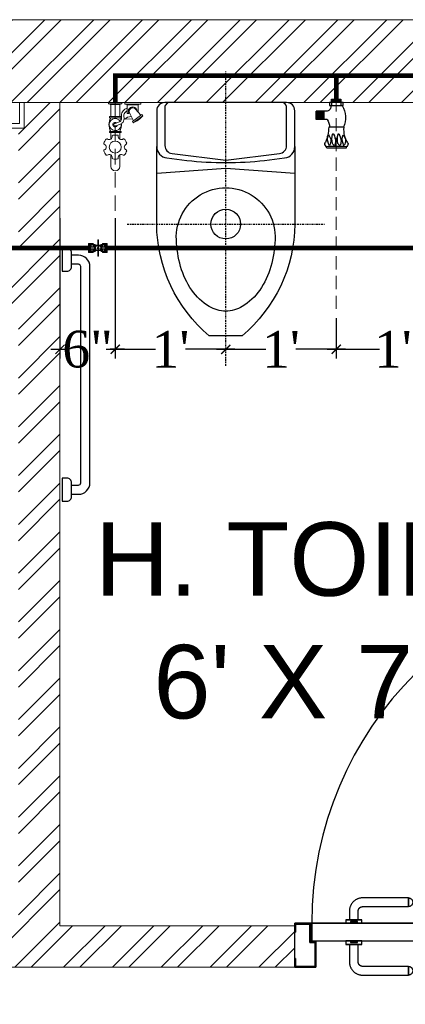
# Model space of a CAD drawing. Header units: inches. Extents: x 113025 to 158499, y 12149 to 30915.
# Tile 71 of 167: x 125597 to 125639, y 21496 to 21603. Entities that reach past the tile are written whole.
import ezdxf

# ---------------------------------------------------------------- set-up
doc = ezdxf.new("R2010")
doc.units = ezdxf.units.IN
doc.header["$MEASUREMENT"] = 0
doc.header["$PDMODE"] = 34
doc.linetypes.add('CENTER', pattern=[50.8, 31.75, -6.35, 6.35, -6.35])
doc.linetypes.add('DASHED2', pattern=[0.375, 0.25, -0.125])
for name, color, linetype, lineweight in [('0-PIPE SUPPORT', 7, 'Continuous', 0), ('00-GRIDTEXT', 1, 'Continuous', 13), ('202', 9, 'Continuous', 9), ('CENTER', 46, 'DASHED2', 9), ('FC', 1, 'Continuous', 9), ('KIT TEXT.', 5, 'Continuous', 5), ('PD_BRICK WALL_115', 134, 'Continuous', 30), ('PD_DOOR', 42, 'Continuous', 25), ('PD_FIXTURE', 21, 'Continuous', 25), ('PD_HATCH', 45, 'Continuous', 9), ('PL. FICTURE', 4, 'Continuous', 25), ('PP-Domestic  Cold Water Supply', 5, 'Continuous', 25)]:
    doc.layers.add(name, color=color, linetype=linetype, lineweight=lineweight)
doc.layers.add('PD_025_TEXT', color=61, linetype='Continuous')
doc.layers.add('PP--DIM', color=7, linetype='Continuous')
doc.styles.add('ISO', font='isocp.shx', dxfattribs={"height": 250})
doc.styles.add('style1', font='arial.ttf', dxfattribs={"height": 500})
doc.styles.add('TIMES NEW ROMAN', font='times.ttf')
doc.dimstyles.new('PP-DIM', dxfattribs={"dimtxt": 4, "dimasz": 1, "dimexe": 1, "dimexo": 1, "dimgap": 0.09, "dimtad": 0, "dimdec": 0, "dimzin": 0, "dimdsep": 46, "dimlunit": 4, "dimtxsty": 'TIMES NEW ROMAN', "dimblk": 'ARCHTICK', "dimcen": 0.09, "dimdle": 1, "dimclrd": 256, "dimclre": 256, "dimclrt": 256, "dimadec": 0, "dimazin": 0, "dimtfac": 1, "dimtdec": 4, "dimtofl": 0, "dimtmove": 1, "dimatfit": 3, "dimfxl": 1, "dimtolj": 1, "dimtzin": 0, "dimlwd": -1, "dimlwe": -1, "dimarcsym": 0})

# ---------------------------------------------------------------- blocks, each defined once
blk = doc.blocks.new('door 1')
at = {"layer": 'PD_DOOR', "color": 251}
for p, q in [((159755.9, 15337.6), (159695.9, 15337.6)), ((159695.9, 15337.6), (159695.9, 15312.6)), ((159695.9, 15312.6), (159695.9, 15337.6)), ((159695.9, 15337.6), (159755.9, 15337.6)), ((159695.9, 15212.6), (159695.9, 15337.6)), ((159697.9, 15312.6), (159697.9, 15335.6)), ((159697.9, 15335.6), (159753.9, 15335.6)), ((159753.9, 15335.6), (159697.9, 15335.6)), ((159697.9, 15335.6), (159697.9, 15312.6)), ((159753.9, 15335.6), (159753.9, 15267.6)), ((159753.9, 15267.6), (159753.9, 15335.6)), ((159755.9, 15265.6), (159755.9, 15337.6)), ((159755.9, 15337.6), (159755.9, 15265.6)), ((160472.9, 15356.5), (160472.9, 15360.1)), ((160472.9, 15360.1), (160472.9, 15356.5)), ((160602.9, 15360.1), (160472.9, 15360.1)), ((160472.9, 15360.1), (160472.9, 15359.7)), ((160472.9, 15335.1), (160472.9, 15360.1)), ((160472.9, 15359.7), (160472.9, 15335.6)), ((160472.9, 15335.1), (160472.9, 15338.8)), ((160472.9, 15338.8), (160472.9, 15335.1)), ((160472.9, 15335.6), (160472.9, 15335.1)), ((160472.9, 15335.1), (160602.9, 15335.1)), ((160795.9, 15337.6), (160735.9, 15337.6)), ((160735.9, 15337.6), (160735.9, 15265.6)), ((160735.9, 15265.6), (160735.9, 15337.6)), ((160735.9, 15337.6), (160795.9, 15337.6)), ((160737.9, 15267.6), (160737.9, 15335.6)), ((160737.9, 15335.6), (160793.9, 15335.6)), ((160793.9, 15335.6), (160737.9, 15335.6)), ((160737.9, 15335.6), (160737.9, 15267.6)), ((160793.9, 15335.6), (160793.9, 15312.6)), ((160793.9, 15312.6), (160793.9, 15335.6)), ((160795.9, 15312.6), (160795.9, 15337.6)), ((160795.9, 15337.6), (160795.9, 15312.6)), ((160795.9, 15337.6), (160795.9, 15212.6)), ((159695.9, 15312.6), (159697.9, 15312.6)), ((159697.9, 15312.6), (159695.9, 15312.6)), ((160615.4, 15322.6), (160615.4, 15272.6)), ((160640.4, 15272.6), (160640.4, 15322.6)), ((160793.9, 15312.6), (160795.9, 15312.6)), ((160795.9, 15312.6), (160793.9, 15312.6)), ((159753.9, 15267.6), (159738.9, 15267.6)), ((159738.9, 15267.6), (159738.9, 15214.6)), ((159738.9, 15214.6), (159738.9, 15267.6)), ((159738.9, 15267.6), (159753.9, 15267.6)), ((159740.9, 15212.6), (159740.9, 15265.6)), ((159740.9, 15265.6), (159755.9, 15265.6)), ((159755.9, 15265.6), (159740.9, 15265.6)), ((159740.9, 15265.6), (159740.9, 15212.6)), ((160747.9, 15262.6), (159743.9, 15262.6)), ((159743.9, 15262.6), (159743.9, 15212.6)), ((160747.9, 15262.6), (159743.9, 15262.6)), ((159743.9, 15262.6), (159743.9, 15212.6)), ((160605.4, 15272.6), (160605.4, 15262.6)), ((160622.1, 15272.6), (160605.4, 15272.6)), ((160605.4, 15272.6), (160622.1, 15272.6)), ((160650.4, 15262.6), (160605.4, 15262.6)), ((160605.4, 15262.6), (160650.4, 15262.6)), ((160640.4, 15272.6), (160615.4, 15272.6)), ((160615.4, 15272.6), (160621.7, 15272.6)), ((160617.9, 15267.6), (160617.9, 15262.6)), ((160637.9, 15267.6), (160617.9, 15267.6)), ((160617.9, 15267.6), (160637.9, 15267.6)), ((160637.9, 15262.6), (160617.9, 15262.6)), ((160617.9, 15262.6), (160637.9, 15262.6)), ((160621.7, 15272.6), (160624.7, 15272.6)), ((160624.7, 15272.6), (160627.9, 15272.6)), ((160627.9, 15272.6), (160631.2, 15272.6)), ((160627.9, 15272.6), (160650.4, 15272.6)), ((160631.2, 15272.6), (160634.2, 15272.6)), ((160650.4, 15272.6), (160633.8, 15272.6)), ((160634.2, 15272.6), (160640.4, 15272.6)), ((160637.9, 15262.6), (160637.9, 15267.6)), ((160650.4, 15262.6), (160650.4, 15272.6)), ((160735.9, 15265.6), (160750.9, 15265.6)), ((160750.9, 15265.6), (160735.9, 15265.6)), ((160752.9, 15267.6), (160737.9, 15267.6)), ((160737.9, 15267.6), (160752.9, 15267.6)), ((160747.9, 15212.6), (160747.9, 15262.6)), ((160747.9, 15262.6), (160747.9, 15212.6)), ((160750.9, 15265.6), (160750.9, 15212.6)), ((160750.9, 15212.6), (160750.9, 15265.6)), ((160752.9, 15214.6), (160752.9, 15267.6)), ((160752.9, 15267.6), (160752.9, 15214.6)), ((159697.9, 15237.6), (159695.9, 15237.6)), ((159695.9, 15237.6), (159695.9, 15212.6)), ((159695.9, 15212.6), (159695.9, 15237.6)), ((159695.9, 15237.6), (159697.9, 15237.6)), ((159697.9, 15214.6), (159697.9, 15237.6)), ((159697.9, 15237.6), (159697.9, 15214.6)), ((160795.9, 15237.6), (160793.9, 15237.6)), ((160793.9, 15237.6), (160793.9, 15214.6)), ((160793.9, 15214.6), (160793.9, 15237.6)), ((160793.9, 15237.6), (160795.9, 15237.6)), ((160795.9, 15212.6), (160795.9, 15237.6)), ((160795.9, 15237.6), (160795.9, 15212.6)), ((159695.9, 15212.6), (159740.9, 15212.6)), ((159740.9, 15212.6), (159695.9, 15212.6)), ((159695.9, 15212.6), (159743.9, 15212.6)), ((159743.9, 15212.6), (159695.9, 15212.6)), ((159738.9, 15214.6), (159697.9, 15214.6)), ((159697.9, 15214.6), (159738.9, 15214.6)), ((159793.9, 15212.6), (159743.9, 15212.6)), ((159743.9, 15212.6), (159743.9, 14208.6)), ((159743.9, 15212.6), (160747.9, 15212.6)), ((159743.9, 15212.6), (159793.9, 15212.6)), ((159743.9, 15212.6), (159793.9, 15212.6)), ((159793.9, 15212.6), (159743.9, 15212.6)), ((159793.9, 14208.6), (159793.9, 15212.6)), ((159793.9, 15212.6), (160747.9, 15212.6)), ((159793.9, 15212.6), (160747.9, 15212.6)), ((160747.9, 15212.6), (159793.9, 15212.6)), ((160605.4, 15212.6), (160605.4, 15202.6)), ((160605.4, 15212.6), (160650.4, 15212.6)), ((160639.2, 15212.6), (160605.4, 15212.6)), ((160605.4, 15202.6), (160650.4, 15202.6)), ((160650.4, 15202.6), (160605.4, 15202.6)), ((160615.4, 15202.6), (160615.4, 15177.6)), ((160615.4, 15202.6), (160640.4, 15202.6)), ((160640.4, 15202.6), (160615.4, 15202.6)), ((160617.9, 15212.6), (160617.9, 15207.6)), ((160617.9, 15212.6), (160637.9, 15212.6)), ((160618.3, 15212.6), (160617.9, 15212.6)), ((160617.9, 15207.6), (160637.9, 15207.6)), ((160637.9, 15207.6), (160617.9, 15207.6)), ((160637.9, 15212.6), (160618.3, 15212.6)), ((160637.9, 15207.6), (160637.9, 15212.6)), ((160650.4, 15212.6), (160639.2, 15212.6)), ((160640.4, 15177.6), (160640.4, 15202.6)), ((160650.4, 15202.6), (160650.4, 15212.6)), ((160747.9, 15212.6), (160795.9, 15212.6)), ((160795.9, 15212.6), (160747.9, 15212.6)), ((160750.9, 15212.6), (160795.9, 15212.6)), ((160795.9, 15212.6), (160750.9, 15212.6)), ((160793.9, 15214.6), (160752.9, 15214.6)), ((160752.9, 15214.6), (160793.9, 15214.6)), ((160472.9, 15165.1), (160472.9, 15161.5)), ((160472.9, 15161.5), (160472.9, 15165.1)), ((160602.9, 15165.1), (160472.9, 15165.1)), ((160472.9, 15165.1), (160472.9, 15164.7)), ((160472.9, 15140.1), (160472.9, 15165.1)), ((160472.9, 15164.7), (160472.9, 15140.6)), ((160472.9, 15143.8), (160472.9, 15140.1)), ((160472.9, 15140.1), (160472.9, 15143.8)), ((160472.9, 15140.6), (160472.9, 15140.1)), ((160472.9, 15140.1), (160602.9, 15140.1)), ((159743.9, 14208.6), (159793.9, 14208.6))]:
    blk.add_line(p, q, dxfattribs=at)
at = {"layer": 'PD_DOOR', "color": 251, "flags": 128}
for points in [[(160460.4, 15347.6), (160460.5, 15348.1), (160460.5, 15348.6), (160460.5, 15349.1), (160460.6, 15349.6), (160460.7, 15350.1), (160460.8, 15350.6), (160460.9, 15351.1), (160461.1, 15351.6), (160461.2, 15352), (160461.4, 15352.5), (160461.6, 15353), (160461.9, 15353.4), (160462.1, 15353.9), (160462.4, 15354.3), (160462.6, 15354.7), (160462.9, 15355.1), (160463.2, 15355.5), (160463.5, 15355.9), (160463.9, 15356.3), (160464.2, 15356.6), (160464.6, 15357), (160465, 15357.3), (160465.4, 15357.6), (160465.8, 15357.9), (160466.2, 15358.2), (160466.6, 15358.4), (160467, 15358.7), (160467.5, 15358.9), (160467.9, 15359.1), (160468.4, 15359.3), (160468.9, 15359.5), (160469.4, 15359.6), (160469.8, 15359.8), (160470.3, 15359.9), (160470.8, 15360), (160471.3, 15360), (160471.8, 15360.1), (160472.3, 15360.1), (160472.8, 15360.1), (160472.9, 15360.1)], [(160472.9, 15335.1), (160472.4, 15335.2), (160471.9, 15335.2), (160471.4, 15335.2), (160470.9, 15335.3), (160470.5, 15335.4), (160470, 15335.5), (160469.5, 15335.6), (160469, 15335.8), (160468.5, 15335.9), (160468.1, 15336.1), (160467.6, 15336.3), (160467.2, 15336.6), (160466.7, 15336.8), (160466.3, 15337.1), (160465.9, 15337.3), (160465.5, 15337.6), (160465.1, 15337.9), (160464.7, 15338.2), (160464.3, 15338.6), (160464, 15338.9), (160463.6, 15339.3), (160463.3, 15339.7), (160463, 15340.1), (160462.7, 15340.5), (160462.4, 15340.9), (160462.2, 15341.3), (160461.9, 15341.8), (160461.7, 15342.2), (160461.5, 15342.7), (160461.3, 15343.1), (160461.1, 15343.6), (160461, 15344.1), (160460.8, 15344.5), (160460.7, 15345), (160460.6, 15345.5), (160460.5, 15346), (160460.5, 15346.5), (160460.5, 15347), (160460.4, 15347.5), (160460.4, 15347.6)], [(160640.4, 15322.6), (160640.4, 15324.1), (160640.3, 15325.6), (160640.2, 15327.1), (160640, 15328.6), (160639.7, 15330.1), (160639.4, 15331.6), (160639, 15333), (160638.5, 15334.4), (160638, 15335.9), (160637.5, 15337.2), (160636.9, 15338.6), (160636.2, 15340), (160635.5, 15341.3), (160634.7, 15342.6), (160633.9, 15343.8), (160633, 15345), (160632.1, 15346.2), (160631.1, 15347.4), (160630.1, 15348.5), (160629.1, 15349.5), (160628, 15350.6), (160626.8, 15351.5), (160625.7, 15352.5), (160624.4, 15353.4), (160623.2, 15354.2), (160621.9, 15355), (160620.6, 15355.7), (160619.3, 15356.4), (160617.9, 15357), (160616.5, 15357.6), (160615.1, 15358.1), (160613.7, 15358.6), (160612.2, 15359), (160610.8, 15359.3), (160609.3, 15359.6), (160607.8, 15359.8), (160606.3, 15360), (160604.8, 15360.1), (160603.3, 15360.1), (160602.9, 15360.1)], [(160602.9, 15335.1), (160603.4, 15335.1), (160603.9, 15335.1), (160604.4, 15335.1), (160604.9, 15335), (160605.4, 15334.9), (160605.9, 15334.8), (160606.4, 15334.7), (160606.9, 15334.5), (160607.3, 15334.3), (160607.8, 15334.2), (160608.3, 15334), (160608.7, 15333.7), (160609.2, 15333.5), (160609.6, 15333.2), (160610, 15333), (160610.4, 15332.7), (160610.8, 15332.4), (160611.2, 15332), (160611.6, 15331.7), (160611.9, 15331.4), (160612.2, 15331), (160612.6, 15330.6), (160612.9, 15330.2), (160613.2, 15329.8), (160613.5, 15329.4), (160613.7, 15329), (160614, 15328.5), (160614.2, 15328.1), (160614.4, 15327.6), (160614.6, 15327.2), (160614.8, 15326.7), (160614.9, 15326.2), (160615.1, 15325.7), (160615.2, 15325.3), (160615.3, 15324.8), (160615.3, 15324.3), (160615.4, 15323.8), (160615.4, 15323.3), (160615.4, 15322.8), (160615.4, 15322.6)], [(160602.9, 15140.1), (160604.4, 15140.2), (160605.9, 15140.3), (160607.4, 15140.4), (160608.9, 15140.6), (160610.4, 15140.9), (160611.9, 15141.2), (160613.3, 15141.6), (160614.7, 15142), (160616.2, 15142.5), (160617.5, 15143.1), (160618.9, 15143.7), (160620.3, 15144.4), (160621.6, 15145.1), (160622.9, 15145.9), (160624.1, 15146.7), (160625.3, 15147.6), (160626.5, 15148.5), (160627.7, 15149.5), (160628.8, 15150.5), (160629.8, 15151.5), (160630.9, 15152.6), (160631.8, 15153.8), (160632.8, 15154.9), (160633.7, 15156.1), (160634.5, 15157.4), (160635.3, 15158.7), (160636, 15160), (160636.7, 15161.3), (160637.3, 15162.7), (160637.9, 15164.1), (160638.4, 15165.5), (160638.9, 15166.9), (160639.3, 15168.3), (160639.6, 15169.8), (160639.9, 15171.3), (160640.1, 15172.8), (160640.3, 15174.2), (160640.4, 15175.7), (160640.4, 15177.2), (160640.4, 15177.6)], [(160615.4, 15177.6), (160615.4, 15177.1), (160615.4, 15176.6), (160615.4, 15176.1), (160615.3, 15175.7), (160615.2, 15175.2), (160615.1, 15174.7), (160615, 15174.2), (160614.8, 15173.7), (160614.6, 15173.2), (160614.5, 15172.8), (160614.3, 15172.3), (160614, 15171.9), (160613.8, 15171.4), (160613.5, 15171), (160613.3, 15170.6), (160613, 15170.2), (160612.7, 15169.8), (160612.3, 15169.4), (160612, 15169), (160611.7, 15168.7), (160611.3, 15168.3), (160610.9, 15168), (160610.5, 15167.7), (160610.1, 15167.4), (160609.7, 15167.1), (160609.3, 15166.9), (160608.8, 15166.6), (160608.4, 15166.4), (160607.9, 15166.2), (160607.5, 15166), (160607, 15165.8), (160606.5, 15165.7), (160606, 15165.5), (160605.6, 15165.4), (160605.1, 15165.3), (160604.6, 15165.3), (160604.1, 15165.2), (160603.6, 15165.2), (160603.1, 15165.1), (160602.9, 15165.1)], [(160460.4, 15152.6), (160460.5, 15153.1), (160460.5, 15153.6), (160460.5, 15154.1), (160460.6, 15154.6), (160460.7, 15155.1), (160460.8, 15155.6), (160460.9, 15156.1), (160461.1, 15156.6), (160461.2, 15157), (160461.4, 15157.5), (160461.6, 15158), (160461.9, 15158.4), (160462.1, 15158.9), (160462.4, 15159.3), (160462.6, 15159.7), (160462.9, 15160.1), (160463.2, 15160.5), (160463.5, 15160.9), (160463.9, 15161.3), (160464.2, 15161.6), (160464.6, 15162), (160465, 15162.3), (160465.4, 15162.6), (160465.8, 15162.9), (160466.2, 15163.2), (160466.6, 15163.4), (160467, 15163.7), (160467.5, 15163.9), (160467.9, 15164.1), (160468.4, 15164.3), (160468.9, 15164.5), (160469.4, 15164.6), (160469.8, 15164.8), (160470.3, 15164.9), (160470.8, 15165), (160471.3, 15165), (160471.8, 15165.1), (160472.3, 15165.1), (160472.8, 15165.1), (160472.9, 15165.1)], [(160472.9, 15140.1), (160472.4, 15140.2), (160471.9, 15140.2), (160471.4, 15140.2), (160470.9, 15140.3), (160470.5, 15140.4), (160470, 15140.5), (160469.5, 15140.6), (160469, 15140.8), (160468.5, 15140.9), (160468.1, 15141.1), (160467.6, 15141.3), (160467.2, 15141.6), (160466.7, 15141.8), (160466.3, 15142.1), (160465.9, 15142.3), (160465.5, 15142.6), (160465.1, 15142.9), (160464.7, 15143.2), (160464.3, 15143.6), (160464, 15143.9), (160463.6, 15144.3), (160463.3, 15144.7), (160463, 15145.1), (160462.7, 15145.5), (160462.4, 15145.9), (160462.2, 15146.3), (160461.9, 15146.8), (160461.7, 15147.2), (160461.5, 15147.7), (160461.3, 15148.1), (160461.1, 15148.6), (160461, 15149.1), (160460.8, 15149.5), (160460.7, 15150), (160460.6, 15150.5), (160460.5, 15151), (160460.5, 15151.5), (160460.5, 15152), (160460.4, 15152.5), (160460.4, 15152.6)]]:
    blk.add_lwpolyline(points, dxfattribs=at)
at = {"layer": 'PD_DOOR', "color": 251}
blk.add_arc((159743.9, 15212.6), 1004, 270, 0, dxfattribs=at)
blk = doc.blocks.new('DOOR1')
at = {"color": 251, "xscale": 0.03818181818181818, "yscale": 0.03818181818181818, "zscale": 0.03818181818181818, "rotation": 90}
blk.add_blockref('door 1', (-2370.94, -8406.75), dxfattribs=at)
blk = doc.blocks.new('XI')
at = {"color": 251, "linetype": 'CENTER', "ltscale": 0.2}
for points in [[(-370, 300), (-370, -300)], [(-801.7, 0), (94.8, 0)]]:
    blk.add_lwpolyline(points, dxfattribs=at)
at = {"color": 251}
for points in [[(-134, -210), (-370, -210, -0.218492), (-710, -50), (-710, 50, -0.218492), (-370, 210), (-134, 210)], [(0, 170, 0.414214), (-15, 185), (-130.8, 185, 0.379919), (-155.6, 163), (-175, 0), (-155.6, -163, 0.379919), (-130.8, -185), (-15, -185, 0.414214), (0, -170)]]:
    blk.add_lwpolyline(points, format="xyb", dxfattribs=at)
blk.add_lwpolyline([(-215, 210), (-200, 0), (-215, -210)], dxfattribs=at)
for points in [[(0, -185), (0, 185, 0.414214), (-25, 210), (-134, 210, 0.379919), (-168.8, 179.1), (-176, 118.2, 0.059314), (-176, -118.2), (-168.8, -179.1, 0.379919), (-134, -210), (-25, -210, 0.414214)], [(-417.5, 150.1, -1.051391), (-417.5, -150.1, -0.060335), (-499.4, -137.1, -0.081386), (-571.2, -103.3, -0.106971), (-621, -50.4, -0.136416), (-635, 0, -0.136416), (-621, 50.4, -0.106971), (-571.2, 103.3, -0.081386), (-499.4, 137.1, -0.060335)]]:
    blk.add_lwpolyline(points, format="xyb", close=True, dxfattribs=at)
blk.add_circle((-370, 0), 45, dxfattribs=at)
blk = doc.blocks.new('A$C07EA312C')
at = {"color": 251}
for points in [[(0, 550), (0, 500), (10, 500, 0.414214), (20, 510), (20, 540, 0.414214), (10, 550)], [(0, 50), (0, 0), (10, 0, 0.414214), (20, 10), (20, 40, 0.414214), (10, 50)]]:
    blk.add_lwpolyline(points, format="xyb", close=True, dxfattribs=at)
for points in [[(20, 15), (35, 15, 0.414214), (60, 40), (60, 510, 0.414214), (35, 535), (20, 535)], [(20, 35), (35, 35, 0.414214), (40, 40), (40, 510, 0.414214), (35, 515), (20, 515)]]:
    blk.add_lwpolyline(points, format="xyb", dxfattribs=at)
blk = doc.blocks.new('A$C6E471120')
at = {"layer": 'KIT TEXT.', "color": 251, "char_height": 60.175, "attachment_point": 7, "style": 'ISO'}
for s, insert, width in [('\\pi300.49;{\\Fromans|c0;\\W0.8;WORK TABLE}', (-5067.8, -328.1, 488.6), 1050.284), ('\\pi325.49;{\\Fromans|c0;\\W0.8;WORK TABLE \\P\\pi370.19;WITH SINK}', (-834.1, -1717.7, 488.6), 1100.284), ('\\pi300.49;{\\Fromans|c0;\\W0.8;WORK TABLE}', (-5344.1, -1932.6, 488.6), 1050.284)]:
    blk.add_mtext(s, dxfattribs=dict(at, insert=insert, width=width))
blk = doc.blocks.new('FIRST FLOOR PLAN 0')
at = {"layer": 'PD_HATCH', "lineweight": 5}
h = blk.add_hatch(dxfattribs=at)
h.set_pattern_fill('ANSI32', color=251, scale=10)
h.set_pattern_definition([(45, (-1110.15, -834.2493), (-2.65165, 2.65165), []), (45, (-1108.3824, -834.2493), (-2.65165, 2.65165), [])])
h.paths.add_polyline_path([(-1107, -791.5), (-1116, -791.5), (-1116, -873), (-1107, -873)])
h.paths.add_polyline_path([(-745.5, -939), (-915, -939), (-915, -948), (-745.5, -948)])
h.paths.add_polyline_path([(-561, -939), (-730.5, -939), (-730.5, -948), (-561, -948)])
h.paths.add_polyline_path([(-1107, -75), (-1116, -75), (-1116, -156.5), (-1107, -156.5)])
h.paths.add_polyline_path([(-1107, -171.5), (-1116, -171.5), (-1116, -311.5), (-1107, -311.5)])
h.paths.add_polyline_path([(-1107, -326.5), (-1116, -326.5), (-1116, -466.5), (-1107, -466.5)])
h.paths.add_polyline_path([(-1107, -481.5), (-1116, -481.5), (-1116, -621.5), (-1107, -621.5)])
h.paths.add_polyline_path([(-1107, -636.5), (-1116, -636.5), (-1116, -776.5), (-1107, -776.5)])
h.paths.add_polyline_path([(-15, 0), (-181.5, 0), (-181.5, -9), (-15, -9)])
h.paths.add_polyline_path([(-196.5, 0), (-361.5, 0), (-361.5, -9), (-196.5, -9)])
h.paths.add_polyline_path([(-376.5, 0), (-546, 0), (-546, -9), (-376.5, -9)])
h.paths.add_polyline_path([(-561, 0), (-730.5, 0), (-730.5, -9), (-561, -9)])
h.paths.add_polyline_path([(-930, 0), (-1041, 0), (-1041, -9), (-930, -9)])
h.paths.add_polyline_path([(-1056, 0), (-1116, 0), (-1116, -60), (-1107, -60), (-1107, -9), (-1056, -9)])
h.paths.add_polyline_path([(-1107, -888), (-1116, -888), (-1116, -948), (-1056, -948), (-1056, -939), (-1107, -939)])
h.paths.add_polyline_path([(-930, -939), (-1041, -939), (-1041, -948), (-930, -948)])
h.paths.add_polyline_path([(-521.25, -939), (-546, -939), (-546, -948), (-521.25, -948)])
h.paths.add_polyline_path([(-376.5, -939), (-401.25, -939), (-401.25, -948), (-376.5, -948)])
h.paths.add_polyline_path([(-339, -939), (-361.5, -939), (-361.5, -948), (-339, -948)])
h.paths.add_polyline_path([(-196.5, -939), (-219, -939), (-219, -948), (-196.5, -948)])
h.paths.add_polyline_path([(-159, -939), (-181.5, -939), (-181.5, -948), (-159, -948)])
h.paths.add_polyline_path([(-15, -939), (-39, -939), (-39, -948), (-15, -948)])
h.paths.add_polyline_path([(0, -930), (-9, -930)])
h.paths.add_polyline_path([(0, -791.5), (-9, -791.5), (-9, -930), (0, -930)])
h.paths.add_polyline_path([(0, -636.5), (-9, -636.5), (-9, -776.5), (0, -776.5)])
h.paths.add_polyline_path([(0, -326.5), (-9, -326.5), (-9, -621.5), (0, -621.5)])
h.paths.add_polyline_path([(0, -18), (-9, -18), (-9, -156.5), (0, -156.5)])
h.paths.add_polyline_path([(-18, -159.5), (-123, -159.5), (-123, -168.5), (-18, -168.5)])
h.paths.add_polyline_path([(-123, -171.5), (-132, -171.5), (-132, -249.5), (-123, -249.5)])
h.paths.add_polyline_path([(-132, -159.5), (-204, -159.5), (-204, -168.5), (-132, -168.5)])
h.paths.add_polyline_path([(-204, -171.5), (-213, -171.5), (-213, -249.5), (-204, -249.5)])
h.paths.add_polyline_path([(-213, -159.5), (-294, -159.5), (-294, -261.5), (-267, -261.5), (-267, -252.5), (-285, -252.5), (-285, -168.5), (-213, -168.5)])
h.paths.add_polyline_path([(-213, -252.5), (-231, -252.5), (-231, -261.5), (-213, -261.5)], flags=17)
h.paths.add_polyline_path([(-186, -252.5), (-204, -252.5), (-204, -261.5), (-186, -261.5)])
h.paths.add_polyline_path([(-132, -252.5), (-150, -252.5), (-150, -261.5), (-132, -261.5)])
h.paths.add_polyline_path([(-123, -261.5), (-132, -261.5), (-132, -324.5), (-123, -324.5)])
h.paths.add_polyline_path([(0, -310.5), (-9, -310.5), (-9, -311.5), (0, -311.5)])
h.paths.add_polyline_path([(0, -171.5), (-9, -171.5), (-9, -190.5), (0, -190.5)])
h.paths.add_polyline_path([(-878.25, -9), (-878.25, 0), (-915, 0), (-915, -9)])
h.paths.add_polyline_path([(-782.25, 0), (-782.25, -9), (-745.5, -9), (-745.5, 0)])
h = blk.add_hatch(dxfattribs=at)
h.set_pattern_fill('ANSI32', color=251, scale=10)
h.set_pattern_definition([(45, (26013.4692, 17879.387), (-2.65165043, 2.65165043), []), (45, (26015.237, 17879.387), (-2.65165043, 2.65165043), [])])
h.paths.add_polyline_path([(-525, -9), (-531, -9), (-531, -45), (-525, -45)])
h.paths.add_polyline_path([(-525, -45), (-531, -45), (-531, -81), (-525, -81)])
h.paths.add_polyline_path([(-531, -81), (-531, -117), (-525, -117), (-525, -81)])
h.paths.add_polyline_path([(-525, -117), (-531, -117), (-531, -153), (-525, -153)])
h.paths.add_polyline_path([(-525, -153), (-531, -153), (-531, -189), (-525, -189)])
h.paths.add_polyline_path([(-525, -189), (-531, -189), (-531, -225), (-525, -225)])
h.paths.add_polyline_path([(-246, -9), (-255, -9), (-255, -98.5), (-259.5, -98.5), (-259.5, -103), (-255, -103), (-255, -113), (-246, -113)])
h.paths.add_polyline_path([(-327, -9), (-331.5, -9), (-331.5, -98.5), (-336, -98.5), (-336, -103), (-301.5, -103), (-301.5, -98.5), (-327, -98.5)])
h.paths.add_polyline_path([(-331.5, -27), (-334.5, -27), (-334.5, -31.5), (-331.5, -31.5)], flags=17)
h.paths.add_polyline_path([(-358.5, -27), (-361.5, -27), (-361.5, -18), (-366, -18), (-366, -27), (-376.5, -27), (-376.5, -31.5), (-358.5, -31.5)])
h.paths.add_polyline_path([(-412.5, -9), (-417, -9), (-417, -25), (-417, -31.5), (-412.5, -31.5), (-412.5, -27)])
h.paths.add_polyline_path([(-121.5, -9), (-126, -9), (-126, -27), (-121.5, -27)])
at = {"layer": 'PD_BRICK WALL_115', "color": 251, "lineweight": 5}
for p, q in [((0, 0), (-782.25, 0)), ((-196.5, -9), (-361.5, -9)), ((-327, -98.5), (-327, -9)), ((-327, -98.5), (-301.5, -98.5)), ((-301.5, -98.5), (-301.5, -103)), ((-336, -103), (-301.5, -103))]:
    blk.add_line(p, q, dxfattribs=at)
at = {"layer": '00-GRIDTEXT', "color": 251, "xscale": 0.03937007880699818, "yscale": 0.03937007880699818, "zscale": 0.03937007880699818}
blk.add_blockref('A$C6E471120', (-540, -9), dxfattribs=at)
at = {"layer": 'PD_DOOR', "color": 251, "ltscale": 25, "rotation": 90.00000000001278}
blk.add_blockref('DOOR1', (-2568.77, 2853.56), dxfattribs=at)
at = {"layer": 'PD_FIXTURE', "color": 251, "ltscale": 12, "xscale": 0.03571428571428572, "yscale": 0.03571428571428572, "zscale": 0.03571428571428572, "rotation": 90}
blk.add_blockref('XI', (-309, -9), dxfattribs=at)
at = {"layer": 'PD_FIXTURE', "color": 251, "ltscale": 12, "xscale": 0.05, "yscale": 0.05, "zscale": 0.05}
blk.add_blockref('A$C07EA312C', (-326.75, -52.34), dxfattribs=at)
at = {"layer": 'PD_025_TEXT', "color": 251, "char_height": 8, "width": 128.4952, "attachment_point": 1, "style": 'style1'}
for s, insert in [('\\pi21.817; LADIES TOILET\\P\\pi38.63;16\'7" X 18\'', (-489.92, -54.62)), ('\\pi38.106;H. TOILET\\P\\pi44.447;6\' X 7\'5"', (-361.31, -54.62))]:
    blk.add_mtext(s, dxfattribs=dict(at, insert=insert))
blk = doc.blocks.new('FOSSIL-PP')
at = {"layer": 'CENTER', "lineweight": 5, "ltscale": 5}
blk.add_line((-0.127, 0), (19.812, 0), dxfattribs=at)
at = {"layer": 'FC', "color": 4, "lineweight": 5}
for p, q in [((-0.017, 0.532), (-0.127, 0.532)), ((-0.127, -0.532), (-0.127, 0.532)), ((-0.017, 0.46), (-0.017, 0.532)), ((0.027, 0.372), (-0.017, 0.46)), ((0.027, -0.372), (0.027, 0.372)), ((0.027, 0.364), (1.008, 0.364)), ((1.008, -0.465), (1.008, 0.465)), ((1.008, 0.465), (1.108, 0.465)), ((1.108, -0.465), (1.108, 0.465)), ((2.203, -0.465), (2.203, 0.465)), ((2.203, 0.465), (2.303, 0.465)), ((2.303, -0.465), (2.303, 0.465)), ((2.303, 0.364), (2.839, 0.364)), ((4.102, 0.364), (5.037, 0.364)), ((-0.017, -0.532), (-0.127, -0.532)), ((0.006, -0.768), (-0.127, -0.768)), ((-0.127, -2.055), (-0.127, -0.768)), ((0.027, -0.372), (-0.017, -0.46)), ((-0.017, -0.46), (-0.017, -0.532)), ((0.006, -0.855), (0.006, -0.768)), ((0.027, -0.364), (1.008, -0.364)), ((1.008, -0.465), (1.108, -0.465)), ((2.203, -0.465), (2.303, -0.465)), ((2.303, -0.364), (2.839, -0.364)), ((4.102, -0.364), (5.037, -0.364)), ((0.059, -0.962), (0.006, -0.855)), ((0.059, -0.962), (0.759, -0.962)), ((0.059, -1.861), (0.059, -0.962)), ((0.759, -1.096), (0.759, -0.962)), ((0.006, -2.055), (-0.127, -2.055)), ((0.059, -1.861), (0.006, -1.968)), ((0.006, -1.968), (0.006, -2.055)), ((0.059, -1.861), (0.683, -1.861))]:
    blk.add_line(p, q, dxfattribs=at)
at = {"layer": 'FC', "color": 4, "lineweight": 5, "ltscale": 5}
for p, q in [((-0.017, -0.46), (-0.017, 0.46)), ((0.006, -1.968), (0.006, -0.855)), ((0.703, -1.153), (1.346, -1.469)), ((0.757, -1.044), (0.759, -1.046)), ((0.85, -2.136), (1.405, -1.393)), ((0.942, -2.215), (1.515, -1.447)), ((1.405, -1.393), (1.515, -1.447)), ((0.411, -1.628), (0.909, -2.054)), ((0.85, -2.136), (0.942, -2.215))]:
    blk.add_line(p, q, dxfattribs=at)
blk.add_lwpolyline([(1.183, -1.389), (1.215, -0.768), (1.065, -0.991), (1.009, -1.303)], dxfattribs=at)
at = {"layer": 'FC', "color": 4, "lineweight": 5}
blk.add_circle((3.471, 0), 0.486, dxfattribs=at)
for centre, radius, start, end in [((3.471, 0), 0.972, 108.19487, 131.80513), ((3.186, 0.866), 0.0607, 20.48732, 108.19487), ((3.471, 0.972), 0.243, 200.48732, 339.51268), ((3.755, 0.866), 0.0607, 71.80513, 159.51268), ((3.471, 0), 0.972, 48.19487, 71.80513), ((1.655, -0.601), 1.11, 60.44364, 119.55636), ((1.655, 0), 0.486, 261.98464, 237.5179), ((1.663, 0.02), 0.107, 323.89168, 184.90749), ((3.471, 0), 0.972, 168.19487, 191.80513), ((2.579, 0.186), 0.0607, 80.48732, 168.19487), ((2.629, 0.486), 0.243, 260.48732, 39.51268), ((2.863, 0.679), 0.0607, 131.80513, 219.51268), ((4.313, 0.486), 0.243, 140.48732, 279.51268), ((4.078, 0.679), 0.0607, 320.48732, 48.19487), ((4.363, 0.186), 0.0607, 11.80513, 99.51268), ((3.471, 0), 0.972, 348.19487, 11.80513), ((5.037, 0), 0.364, 270, 90), ((1.655, 0.601), 1.11, 240.44364, 253.66488), ((1.655, 0.601), 1.11, 265.69067, 299.55636), ((2.579, -0.186), 0.0607, 191.80513, 279.51268), ((2.629, -0.486), 0.243, 320.48732, 99.51268), ((2.863, -0.679), 0.0607, 140.48732, 228.19487), ((3.471, 0), 0.972, 228.19487, 251.80513), ((3.471, -0.972), 0.243, 20.48732, 159.51268), ((3.471, 0), 0.972, 288.19487, 311.80513), ((4.313, -0.486), 0.243, 80.48732, 219.51268), ((4.078, -0.679), 0.0607, 311.80513, 39.51268), ((4.363, -0.186), 0.0607, 260.48732, 348.19487), ((0.591, -1.411), 0.357, 61.9682, 267.31493), ((3.186, -0.866), 0.0607, 251.80513, 339.51268), ((3.755, -0.866), 0.0607, 200.48732, 288.19487)]:
    blk.add_arc(centre, radius, start, end, dxfattribs=at)
at = {"layer": 'FC', "color": 4, "lineweight": 5, "ltscale": 5}
for centre, radius, start, end in [((1.663, 0.02), 0.186, 286.73188, 221.64542), ((0.591, -1.411), 0.282, 61.08158, 230.16151), ((-0.148, -0.804), 1.783, 307.69218, 338.85495)]:
    blk.add_arc(centre, radius, start, end, dxfattribs=at)
at = {"layer": 'FC', "color": 4, "lineweight": 5, "ltscale": 5, "extrusion": (0, 0, -1)}
for centre in [(1.432, -1.587), (1.111, -2.034), (1.15, -2), (1.164, -1.962), (1.188, -1.953), (1.228, -1.896), (1.263, -1.856), (1.288, -1.803), (1.291, -1.829), (1.316, -1.797), (1.322, -1.757), (1.36, -1.713), (1.389, -1.68), (1.412, -1.635)]:
    blk.add_ellipse(centre, major_axis=(0, -0.01), ratio=0.499725, dxfattribs=at)
at = {"layer": 'FC', "color": 4, "lineweight": 5, "ltscale": 5}
for points, knots in [([(1.557, 0.011), (1.528, -0.092), (1.5, -0.191), (1.431, -0.363), (1.388, -0.429), (1.316, -0.485), (1.288, -0.497), (1.201, -0.51), (1.145, -0.51), (1.001, -0.505), (0.908, -0.498), (0.744, -0.521), (0.673, -0.546), (0.556, -0.621), (0.507, -0.669), (0.408, -0.795), (0.362, -0.876), (0.321, -0.962)], [0, 0, 0, 0, 0.269121, 0.269121, 0.560472, 0.560472, 0.736407, 0.736407, 0.912343, 0.912343, 1.155943, 1.155943, 1.338292, 1.338292, 1.520641, 1.520641, 1.763356, 1.763356, 1.763356, 1.763356]), ([(1.75, -0.043), (1.721, -0.146), (1.692, -0.252), (1.619, -0.431), (1.579, -0.507), (1.48, -0.616), (1.428, -0.654), (1.307, -0.7), (1.246, -0.707), (1.072, -0.712), (0.96, -0.699), (0.803, -0.711), (0.755, -0.728), (0.662, -0.795), (0.618, -0.845), (0.567, -0.927), (0.556, -0.944), (0.546, -0.962)], [0, 0, 0, 0, 0.269826, 0.269826, 0.494375, 0.494375, 0.654677, 0.654677, 0.814978, 0.814978, 1.117554, 1.117554, 1.3623, 1.3623, 1.607046, 1.607046, 1.669366, 1.669366, 1.669366, 1.669366])]:
    blk.add_open_spline(points, degree=3, knots=knots, dxfattribs=at)
blk = doc.blocks.new('BALL VALVE-PP')
for p, q in [((14.1, 75), (0, 75)), ((0, 75), (0, 0)), ((4.7, 70.3), (4.7, 4.7)), ((9.4, 70.3), (4.7, 70.3)), ((9.4, 4.7), (4.7, 4.7)), ((9.4, 70.3), (9.4, 4.7)), ((14.1, 75), (14.1, 0)), ((36.4, 75), (14.1, 75)), ((36.4, 44.1), (14.1, 44.1)), ((36.4, 30.9), (14.1, 30.9)), ((37.3, 65.6), (17.7, 65.6)), ((33.6, 72.2), (18.8, 72.2)), ((43.8, 12.2), (18.8, 12.4)), ((37.9, 9.4), (18.8, 9.4)), ((32.9, 28.1), (19.2, 28.1)), ((43.8, 62.8), (19.3, 62.8)), ((33.6, 46.9), (19.3, 46.9)), ((19.9, 50.1), (20.7, 50.9)), ((33.6, 2.8), (20.1, 2.8)), ((105.4, 62.8), (131.2, 62.6)), ((105.4, 12.2), (130.6, 12.2)), ((111.4, 65.6), (131.1, 65.6)), ((112, 9.4), (132.3, 9.4)), ((112.8, 75), (135.9, 75)), ((112.8, 44.1), (135.9, 44.1)), ((112.8, 30.9), (135.9, 30.9)), ((115.6, 72.2), (129.8, 72.2)), ((115.6, 28.1), (130.6, 28.1)), ((115.7, 2.8), (131.2, 2.8)), ((116.4, 46.9), (130.8, 46.9)), ((135.9, 75), (149.9, 75)), ((135.9, 0), (135.9, 75)), ((140.5, 70.3), (145.2, 70.3)), ((140.5, 4.7), (140.5, 70.3)), ((140.5, 4.7), (145.2, 4.7)), ((145.2, 4.7), (145.2, 70.3)), ((149.9, 0), (149.9, 75)), ((149.9, 75), (149.9, 0)), ((14.1, 0), (0, 0)), ((36.4, 0), (14.1, 0)), ((112.8, 0), (135.9, 0)), ((135.9, 0), (149.9, 0))]:
    blk.add_line(p, q)
for points in [[(75.4, 38), (75.4, 104.8), (70, 104.8), (70, 38)], [(73.5, 39.9), (73.5, 102.9), (71.9, 102.9), (71.9, 39.9)], [(48.8, 8.2), (48.8, 66.2), (43.8, 66.2), (43.8, 8.2)], [(75.4, 38), (75.4, -28.7), (70, -28.7), (70, 38)], [(73.5, 36.1), (73.5, -26.9), (71.9, -26.9), (71.9, 36.1)], [(101.4, 8.8), (101.4, 66.8), (96.4, 66.8), (96.4, 8.8)], [(100.4, 66.8), (100.4, 8.8), (105.4, 8.8), (105.4, 66.8)]]:
    blk.add_lwpolyline(points, close=True)
for centre, radius in [((72.5, 36.1), 23.8), ((72.5, 36.1), 21), ((73.1, 37.5), 7.66)]:
    blk.add_circle(centre, radius)
for centre, radius, start, end in [((12.6, 70.3), 4.91, 287.1897, 72.8103), ((2.3, 54.8), 15.9, 317.4556, 42.5444), ((1.2, 20.2), 16.8, 319.93678, 40.06322), ((12.7, 4.7), 4.89, 286.52666, 73.47334), ((16.9, 69.1), 3.6, 282.79226, 58.14537), ((2.3, 54.8), 18.8, 334.85979, 35.08398), ((2.4, 20.7), 18.3, 326.42504, 23.96384), ((12.7, 4.7), 7.7, 345.91014, 49.35885), ((54.4, 25), 21.7, 171.84918, 216.27579), ((44.7, 74), 11.3, 189.47536, 265.45852), ((69.3, 44.8), 35.7, 149.81934, 176.73701), ((46.3, -0.7), 13.1, 100.86007, 164.48135), ((49.1, 25.1), 14, 155.41984, 247.53412), ((43.7, 73.6), 7.46, 169.31112, 270.36161), ((58.2, 46.3), 21.9, 131.09906, 185.94699), ((43.7, 0.9), 7.34, 89.29761, 186.76858), ((60.4, 74), 16, 224.15218, 290.0104), ((60.2, 76.1), 20.8, 237.19168, 288.36975), ((60.9, -2), 18.9, 66.76828, 129.11369), ((60.8, -2.3), 16.4, 67.04157, 136.86792), ((86, 69.9), 15.7, 243.08158, 311.5469), ((86, 70), 12.9, 243.1741, 322.84008), ((86.2, 3.1), 15.2, 48.10561, 101.48622), ((86.1, 2.6), 12.9, 37.42451, 101.0187), ((105.5, 74.1), 7.34, 269.29761, 6.76858), ((103, 75.7), 13.1, 280.86007, 344.48135), ((100.1, 49.9), 14, 335.41984, 67.53412), ((91.1, 28.7), 21.9, 311.09906, 5.94699), ((104.5, 1), 11.3, 9.47536, 85.45852), ((105.5, 1.4), 7.46, 349.31112, 90.36161), ((79.9, 30.2), 35.7, 329.81934, 356.73701), ((94.8, 50), 21.7, 351.84918, 36.27579), ((147.6, 20.2), 18.8, 154.85979, 215.08398), ((147.5, 54.3), 18.3, 146.42504, 203.96384), ((137.2, 70.3), 7.7, 165.91014, 229.35885), ((133.1, 5.9), 3.6, 102.79226, 238.14537), ((147.6, 20.2), 15.9, 137.4556, 222.5444), ((148.7, 54.8), 16.8, 139.93678, 220.06322), ((137.2, 70.3), 4.89, 106.52666, 253.47334), ((137.3, 4.7), 4.91, 107.1897, 252.8103)]:
    blk.add_arc(centre, radius, start, end)
blk = doc.blocks.new('ANGLE VALVE1-PP')
at = {"layer": 'CENTER', "ltscale": 5}
blk.add_line((0, 19.941), (0, 0.001), dxfattribs=at)
at = {"layer": 'PL. FICTURE'}
for p, q in [((0.942, 4.685), (-0.887, 4.686)), ((-0.849, 1.947), (-1.911, 1.947)), ((-1.911, 1.947), (-1.911, 1.162)), ((-1.856, 1.947), (-1.856, 1.162)), ((-1.801, 1.947), (-1.801, 1.162)), ((-1.746, 1.947), (-1.746, 1.162)), ((-1.692, 1.947), (-1.692, 1.162)), ((-1.637, 1.947), (-1.637, 1.162)), ((-1.582, 1.947), (-1.582, 1.162)), ((-1.527, 1.947), (-1.527, 1.162)), ((-1.473, 1.947), (-1.473, 1.162)), ((-1.418, 1.947), (-1.418, 1.162)), ((-1.363, 1.947), (-1.363, 1.162)), ((-1.308, 1.947), (-1.308, 1.162)), ((-1.253, 1.947), (-1.253, 1.162)), ((-1.199, 1.947), (-1.199, 1.162)), ((-1.145, 1.947), (-1.145, 1.162)), ((0.749, 2.688), (-0.715, 2.689)), ((-0.85, 1.162), (-1.911, 1.162)), ((-0.632, 0.617), (0.661, 0.617)), ((-0.632, 0.33), (-0.632, 0.617)), ((0.661, 0.33), (-0.632, 0.33)), ((-0.437, 0.331), (-0.437, 0.617)), ((-0.437, 0.331), (-0.437, 0.001)), ((-0.437, 0.275), (0.437, 0.275)), ((-0.437, 0.22), (0.437, 0.22)), ((-0.437, 0.166), (0.437, 0.166)), ((-0.437, 0.111), (0.437, 0.111)), ((-0.437, 0.056), (0.437, 0.056)), ((-0.437, 0.001), (0.437, 0.001)), ((0, 0.001), (0, 0.33)), ((0.437, 0.33), (0.438, 0.616)), ((0.437, 0.001), (0.437, 0.33)), ((0.661, 0.617), (0.661, 0.33))]:
    blk.add_line(p, q, dxfattribs=at)
for centre, radius, start, end in [((-0.464, 4.413), 0.504, 147.16237, 170.0789), ((1.618, 4.785), 0.684, 188.45165, 204.80798), ((-0.815, 4.281), 0.263, 123.53841, 216.05325), ((-5.191, 2.471), 4.481, 2.78722, 21.67747), ((0.037, 21.74), 17.268, 266.69134, 273.18874), ((0.397, 3.802), 1.213, 159.5193, 199.70367), ((-1.356, 3.958), 0.833, 317.23343, 32.33775), ((-0.4, 4.17), 0.344, 137.30146, 170.66528), ((1.219, 3.801), 1.63, 164.6565, 196.39064), ((-0.028, 4.096), 0.353, 110.29752, 157.34923), ((-1.443, 4.049), 1.376, 329.00196, 359.37266), ((-1.083, 4.025), 1.016, 0.50914, 23.3313), ((1.739, 3.801), 1.63, 164.6565, 196.39064), ((0.493, 4.096), 0.353, 110.29752, 157.34923), ((-0.922, 4.049), 1.376, 329.00196, 359.37266), ((-0.563, 4.025), 1.016, 0.50914, 23.3313), ((1.79, 3.807), 1.213, 159.5193, 199.70367), ((0.037, 3.964), 0.833, 317.23343, 32.33775), ((0.993, 4.176), 0.344, 137.30146, 170.66528), ((2.893, 2.939), 2.159, 145.46408, 186.68054), ((0.851, 4.258), 0.281, 340.08667, 58.56649), ((-0.305, 3.357), 0.0444, 202.3068, 337.6932), ((0.216, 3.357), 0.0444, 202.3068, 337.6932), ((-1.829, 2.608), 1.182, 326.01056, 3.94142), ((-1.3, 1.762), 2.19, 328.42026, 25.00436), ((-0.951, 0.74), 0.434, 343.48148, 76.48707)]:
    blk.add_arc(centre, radius, start, end, dxfattribs=at)
blk = doc.blocks.new('_ArchTick')
at = {"color": 0, "linetype": 'ByBlock', "const_width": 0.15}
blk.add_lwpolyline([(-0.5, -0.5), (0.5, 0.5)], dxfattribs=at)
blk = doc.blocks.new('*D653')
at = {"layer": 'Defpoints', "color": 0, "transparency": 16777216}
for p in [(125601.82, 21582.01), (125607.82, 21582.01), (125607.82, 21566.77)]:
    blk.add_point(p, dxfattribs=at)
at = {"layer": 'PP--DIM', "ltscale": 12, "transparency": 16777216}
for p, q in [((125601.82, 21581.01), (125601.82, 21565.77)), ((125607.82, 21581.01), (125607.82, 21565.77)), ((125600.82, 21566.77), (125602.37, 21566.77)), ((125608.82, 21566.77), (125607.27, 21566.77))]:
    blk.add_line(p, q, dxfattribs=at)
at = {"layer": 'PP--DIM', "transparency": 16777216, "rotation": 180}
blk.add_blockref('_ArchTick', (125601.82, 21566.77), dxfattribs=at)
at = {"layer": 'PP--DIM', "transparency": 16777216}
blk.add_blockref('_ArchTick', (125607.82, 21566.77), dxfattribs=at)
at = {"layer": 'PP--DIM', "transparency": 16777216, "insert": (125604.82, 21566.77), "char_height": 4, "attachment_point": 5, "style": 'TIMES NEW ROMAN'}
blk.add_mtext('\\A1;6"', dxfattribs=at)
blk = doc.blocks.new('*D654')
at = {"layer": 'Defpoints', "color": 0, "transparency": 16777216}
for p in [(125607.82, 21582.01), (125619.82, 21566.77), (125619.82, 21566.77)]:
    blk.add_point(p, dxfattribs=at)
at = {"layer": 'PP--DIM', "ltscale": 12, "transparency": 16777216}
for p, q in [((125607.82, 21581.01), (125607.82, 21565.77)), ((125606.82, 21566.77), (125612.19, 21566.77)), ((125620.82, 21566.77), (125615.45, 21566.77)), ((125619.82, 21565.77), (125619.82, 21565.77))]:
    blk.add_line(p, q, dxfattribs=at)
at = {"layer": 'PP--DIM', "transparency": 16777216, "rotation": 180}
blk.add_blockref('_ArchTick', (125607.82, 21566.77), dxfattribs=at)
at = {"layer": 'PP--DIM', "transparency": 16777216}
blk.add_blockref('_ArchTick', (125619.82, 21566.77), dxfattribs=at)
at = {"layer": 'PP--DIM', "transparency": 16777216, "insert": (125613.82, 21566.77), "char_height": 4, "attachment_point": 5, "style": 'TIMES NEW ROMAN'}
blk.add_mtext("\\A1;1'", dxfattribs=at)
blk = doc.blocks.new('*D655')
at = {"layer": 'Defpoints', "color": 0, "transparency": 16777216}
for p in [(125631.82, 21571.17), (125619.82, 21566.77), (125631.82, 21566.77)]:
    blk.add_point(p, dxfattribs=at)
at = {"layer": 'PP--DIM', "ltscale": 12, "transparency": 16777216}
for p, q in [((125631.82, 21570.17), (125631.82, 21565.77)), ((125619.82, 21567.77), (125619.82, 21567.77)), ((125618.82, 21566.77), (125624.19, 21566.77)), ((125632.82, 21566.77), (125627.45, 21566.77))]:
    blk.add_line(p, q, dxfattribs=at)
at = {"layer": 'PP--DIM', "transparency": 16777216, "rotation": 180}
blk.add_blockref('_ArchTick', (125619.82, 21566.77), dxfattribs=at)
at = {"layer": 'PP--DIM', "transparency": 16777216}
blk.add_blockref('_ArchTick', (125631.82, 21566.77), dxfattribs=at)
at = {"layer": 'PP--DIM', "transparency": 16777216, "insert": (125625.82, 21566.77), "char_height": 4, "attachment_point": 5, "style": 'TIMES NEW ROMAN'}
blk.add_mtext("\\A1;1'", dxfattribs=at)
blk = doc.blocks.new('*D656')
at = {"layer": 'Defpoints', "color": 0, "transparency": 16777216}
for p in [(125631.82, 21571.17), (125654.63, 21570.52), (125654.63, 21566.77)]:
    blk.add_point(p, dxfattribs=at)
at = {"layer": 'PP--DIM', "ltscale": 12, "transparency": 16777216}
for p, q in [((125631.82, 21570.17), (125631.82, 21565.77)), ((125654.63, 21569.52), (125654.63, 21565.77)), ((125630.82, 21566.77), (125636.53, 21566.77)), ((125655.63, 21566.77), (125649.93, 21566.77))]:
    blk.add_line(p, q, dxfattribs=at)
at = {"layer": 'PP--DIM', "transparency": 16777216, "rotation": 180}
blk.add_blockref('_ArchTick', (125631.82, 21566.77), dxfattribs=at)
at = {"layer": 'PP--DIM', "transparency": 16777216}
blk.add_blockref('_ArchTick', (125654.63, 21566.77), dxfattribs=at)
at = {"layer": 'PP--DIM', "transparency": 16777216, "insert": (125643.23, 21566.77), "char_height": 4, "attachment_point": 5, "style": 'TIMES NEW ROMAN'}
blk.add_mtext('\\A1;1\'-11"', dxfattribs=at)

msp = doc.modelspace()

# ---------------------------------------------------------------- linework, layer by layer
at = {"layer": '0-PIPE SUPPORT'}
msp.add_lwpolyline([(125597.93, 21590.8), (125597.93, 21593.6), (125597.42, 21593.6), (125597.42, 21591.31), (125567.83, 21591.31), (125567.83, 21593.6), (125567.32, 21593.6), (125567.32, 21590.8)], close=True, dxfattribs=at)
at = {"layer": 'PP-Domestic  Cold Water Supply', "const_width": 0.5}
for points in [[(125607.82, 21593.6), (125607.82, 21596.51), (125669.22, 21596.51)], [(125631.82, 21593.6), (125631.82, 21596.51)], [(125596.42, 21577.78), (125604.93, 21577.78)], [(125606.93, 21577.78), (125922.31, 21577.78)]]:
    msp.add_lwpolyline(points, dxfattribs=at)

# ---------------------------------------------------------------- block references
at = {"color": 251}
msp.add_blockref('FIRST FLOOR PLAN 0', (125928.82, 21602.6), dxfattribs=at)
at = {"layer": '202', "xscale": 0.01333333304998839, "yscale": 0.01333333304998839, "zscale": 0.01333333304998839, "rotation": 180}
msp.add_blockref('BALL VALVE-PP', (125606.93, 21578.28), dxfattribs=at)
at = {"layer": 'PL. FICTURE', "xscale": -1.143695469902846, "yscale": 1.143695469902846, "zscale": 1.143695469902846, "rotation": 179.9999999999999}
msp.add_blockref('ANGLE VALVE1-PP', (125631.82, 21593.98), dxfattribs=at)
at = {"layer": 'PL. FICTURE', "ltscale": 30, "xscale": -1.345819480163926, "yscale": 1.345819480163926, "zscale": 1.345819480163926, "rotation": 89.99999999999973}
msp.add_blockref('FOSSIL-PP', (125607.82, 21593.43), dxfattribs=at)

# ---------------------------------------------------------------- dimensions: what is measured, and where the dimension line sits
at = {"layer": 'PP--DIM', "ltscale": 12}
for base, p1, p2, picture, middle in [((125607.82, 21566.77), (125601.82, 21582.01), (125607.82, 21582.01), '*D653', (125604.82, 21566.77)), ((125619.82, 21566.77), (125607.82, 21582.01), (125619.82, 21566.77), '*D654', (125613.82, 21566.77)), ((125631.82, 21566.77), (125619.82, 21566.77), (125631.82, 21571.17), '*D655', (125625.82, 21566.77)), ((125654.63, 21566.77), (125631.82, 21571.17), (125654.63, 21570.52), '*D656', (125643.23, 21566.77))]:
    dim = msp.add_linear_dim(base=base, p1=p1, p2=p2, dimstyle='PP-DIM', override={"dimblk": 'ArchTick'}, dxfattribs=at)
    dim.commit()
    dim.dimension.update_dxf_attribs({"geometry": picture, "text_midpoint": middle})

doc.saveas('drawing.dxf')
